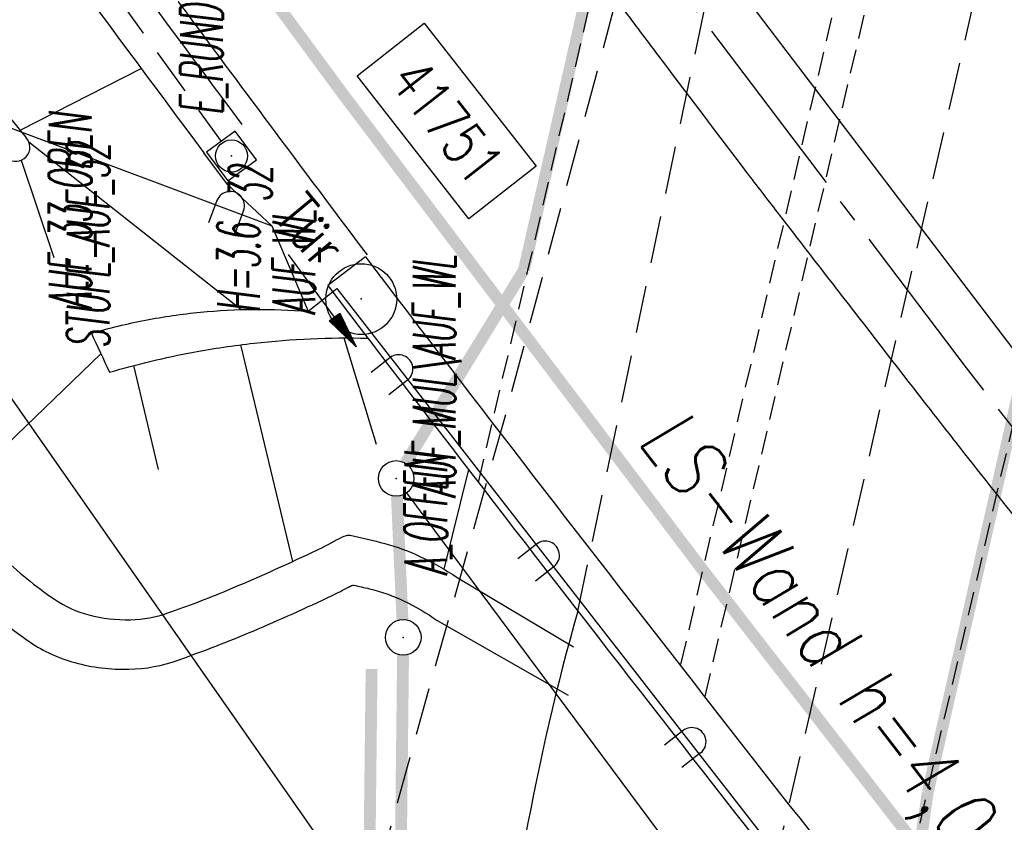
# Model space of a CAD drawing. Extents: x 447882 to 448688, y 437766 to 439043.
# Tile 12 of 121: x 448483 to 448524, y 437940 to 437974. Entities that reach past the tile are written whole.
import ezdxf
from ezdxf.enums import TextEntityAlignment as Align

# ---------------------------------------------------------------- set-up
doc = ezdxf.new("R2010")
doc.units = 0
doc.header["$LTSCALE"] = 2
doc.header["$MEASUREMENT"] = 0
for name, pattern in [('ACHSE', [5.5, 4, -0.5, 0.5, -0.5]), ('AUSGEZOGEN', [0]), ('GEMEINDE', [3.5, 2, -0.5, 0.5, -0.5]), ('GESTRICH-X2', [1.5, 1, -0.5]), ('GESTRICHELT', [0.75, 0.5, -0.25])]:
    doc.linetypes.add(name, pattern=pattern)
doc.layers.get('0').update_dxf_attribs({"linetype": 'AUSGEZOGEN'})
for name, color, linetype in [('212-GEMEINGRZ', 7, 'GEMEINDE'), ('212-GRENZL', 8, 'AUSGEZOGEN'), ('212-GRENZL-BAB', 7, 'AUSGEZOGEN'), ('212-GRENZP-BAB', 7, 'AUSGEZOGEN'), ('ACHSETOP', 250, 'ACHSE'), ('ANMERKUNG', 7, 'CONTINUOUS'), ('BAUWOTOP', 250, 'AUSGEZOGEN'), ('BAUWUTOP', 250, 'GESTRICHELT'), ('BOESCHG', 250, 'AUSGEZOGEN'), ('BW-SCHRIFT', 250, 'AUSGEZOGEN'), ('FBRTOP', 250, 'AUSGEZOGEN'), ('GRABEN', 250, 'AUSGEZOGEN'), ('KANAL', 7, 'GESTRICH-X2'), ('LAERMWAND', 1, 'AUSGEZOGEN'), ('MULDE', 250, 'AUSGEZOGEN'), ('PP', 7, 'AUSGEZOGEN'), ('SCHSYMBOL', 200, 'AUSGEZOGEN'), ('STROMLTG', 4, 'AUSGEZOGEN')]:
    doc.layers.add(name, color=color, linetype=linetype)
doc.styles.add('ROMANS', font='romans.shx', dxfattribs={"width": 0.8})

# ---------------------------------------------------------------- blocks, each defined once
blk = doc.blocks.new('20')
blk.add_lwpolyline([(-0.7540238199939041, -0.7510624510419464), (0.7541923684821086, -0.7510624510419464), (0.7541923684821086, 0.7497802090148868), (-0.7540238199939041, 0.7497802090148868)], close=True)
blk.add_circle((0, 0), 0.675503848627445)
blk.add_point((0, 0))
blk = doc.blocks.new('PP')
at = {"color": 0}
blk.add_circle((0, -0.0058763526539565), 1.493420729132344, dxfattribs=at)
blk.add_point((0, 0), dxfattribs=at)
blk = doc.blocks.new('LAERMR')
for p, q in [((-0.600039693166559, 0.1830825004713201), (-0.5998228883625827, -0.8169174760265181)), ((0.5999602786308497, 0.1833426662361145), (0.6001770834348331, -0.8166573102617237))]:
    blk.add_line(p, q)
blk.add_arc((-3.970726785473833e-05, 0.1832125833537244), 0.6, 0.01242200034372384, 180.0124220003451)
blk = doc.blocks.new('GST')
at = {"color": 0}
blk.add_circle((0, 0), 0.75, dxfattribs=at)
blk.add_point((0, 0), dxfattribs=at)
blk = doc.blocks.new('PFEIL2')
at = {"color": 0}
for p, q in [((0.8796887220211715, 0.0024565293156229), (-2.401395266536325, -0.0115320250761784)), ((0.8808543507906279, -0.2709205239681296), (0.8785230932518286, 0.2758335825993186)), ((0.8785230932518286, 0.2758335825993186), (2.429089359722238, 0.0090619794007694)), ((0.9110887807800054, 0.2702307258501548), (0.8785706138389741, 0.2646884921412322)), ((0.9651190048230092, 0.2609349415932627), (0.8786494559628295, 0.2461975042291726)), ((1.01914922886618, 0.2516391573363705), (0.8787282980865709, 0.2277065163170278)), ((1.073179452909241, 0.24234337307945), (0.8788071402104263, 0.2092155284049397)), ((1.127209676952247, 0.2330475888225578), (0.8788859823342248, 0.1907245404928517)), ((1.181239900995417, 0.2237518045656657), (0.8789648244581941, 0.1722335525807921)), ((1.235270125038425, 0.2144560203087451), (0.8790436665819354, 0.1537425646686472)), ((1.289300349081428, 0.2051602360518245), (0.8791225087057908, 0.1352515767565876)), ((1.34333057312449, 0.195864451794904), (0.8792013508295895, 0.1167605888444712)), ((1.397360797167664, 0.1865686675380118), (0.8792801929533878, 0.0982696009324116)), ((1.451391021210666, 0.1772728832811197), (0.8793590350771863, 0.0797786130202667)), ((1.505421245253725, 0.1679770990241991), (0.8794378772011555, 0.0612876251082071)), ((1.559451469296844, 0.1586813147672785), (0.8795167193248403, 0.0427966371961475)), ((1.613481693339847, 0.1493855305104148), (0.8795955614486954, 0.024305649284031)), ((1.66751191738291, 0.140089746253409), (0.8796744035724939, 0.005814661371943)), ((1.721542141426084, 0.1307939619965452), (0.8797532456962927, -0.0126763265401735)), ((1.775572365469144, 0.1214981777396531), (0.8798320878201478, -0.0311673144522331)), ((1.82960258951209, 0.1122023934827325), (0.8799109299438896, -0.0496583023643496)), ((1.883632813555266, 0.1029066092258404), (0.8799897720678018, -0.0681492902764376)), ((1.937663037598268, 0.0936108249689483), (0.8800686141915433, -0.08664027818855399)), ((1.991693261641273, 0.0843150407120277), (0.8801474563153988, -0.105131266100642)), ((2.045723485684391, 0.0750192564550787), (0.8802262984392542, -0.1236222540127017)), ((2.099753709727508, 0.0657234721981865), (0.8803051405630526, -0.1421132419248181)), ((2.153783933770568, 0.056427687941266), (0.8803839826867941, -0.1606042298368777)), ((2.207814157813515, 0.0471319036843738), (0.8804628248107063, -0.1790952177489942)), ((2.261844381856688, 0.0378361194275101), (0.8805416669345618, -0.1975862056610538)), ((2.31587460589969, 0.0285403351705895), (0.8806205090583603, -0.2160771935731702)), ((2.36990482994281, 0.0192445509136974), (0.8806993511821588, -0.2345681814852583)), ((2.423935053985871, 0.009948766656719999), (0.8807781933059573, -0.2530591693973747)), ((2.429089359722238, 0.0090619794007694), (0.8808543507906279, -0.2709205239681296))]:
    blk.add_line(p, q, dxfattribs=at)

msp = doc.modelspace()

# ---------------------------------------------------------------- linework, layer by layer
at = {"layer": '212-GEMEINGRZ', "const_width": 0.5, "flags": 128}
msp.add_lwpolyline([(448497.5047533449, 437946.3530680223), (448497.4101030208, 437937.9263624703)], dxfattribs=at)
at = {"layer": '212-GRENZL'}
msp.add_line((448518.9499115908, 437926.9393894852), (448498.9878583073, 437953.7884196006), dxfattribs=at)
at = {"layer": '212-GRENZL-BAB', "const_width": 0.5, "flags": 128}
for points in [[(448503.9290606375, 437963.1783597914), (448510.9321481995, 437993.9756731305)], [(448520.9498758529, 437941.1413584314), (448527.8795365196, 437971.6696462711)], [(448503.9290606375, 437963.1783597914), (448498.9323902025, 437955.0290022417)], [(448498.8065681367, 437948.4397861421), (448498.5731868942, 437953.6410404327)], [(448498.8319209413, 437946.9399467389), (448498.6985952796, 437935.0699811)], [(448518.9499115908, 437926.9393894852), (448520.9498758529, 437941.1413584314)]]:
    msp.add_lwpolyline(points, dxfattribs=at)
at = {"layer": '212-GRENZL-BAB', "flags": 128}
msp.add_lwpolyline([(448459.6589718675, 437990.1951044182), (448498.2608844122, 437934.9346511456)], dxfattribs=at)
at = {"layer": 'ACHSETOP', "flags": 128}
msp.add_lwpolyline([(448115.3962550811, 438985.500508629), (448118.194, 438967.9179999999), (448126.051, 438918.539), (448129.98, 438893.849), (448133.908, 438869.16), (448135.229, 438860.857), (448137.904, 438844.482), (448142.192, 438819.8529999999), (448146.786, 438795.279), (448151.688, 438770.764), (448156.896, 438746.313), (448162.408, 438721.928), (448168.226, 438697.615), (448174.346, 438673.376), (448180.77, 438649.215), (448187.494, 438625.137), (448194.519, 438601.144), (448201.844, 438577.241), (448209.467, 438553.432), (448217.386, 438529.72), (448225.602, 438506.1079999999), (448234.112, 438482.601), (448242.915, 438459.203), (448252.01, 438435.916), (448261.395, 438412.745), (448271.069, 438389.693), (448281.031, 438366.763), (448291.278, 438343.96), (448312.624, 438298.747), (448323.719, 438276.344), (448335.093, 438254.0820000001), (448346.745, 438231.963), (448358.672, 438209.992), (448370.873, 438188.171), (448383.346, 438166.505), (448396.089, 438144.997), (448409.099, 438123.649), (448422.375, 438102.466), (448435.915, 438081.45), (448449.717, 438060.605), (448463.778, 438039.935), (448478.096, 438019.441), (448492.67, 437999.129), (448507.496, 437979), (448522.573, 437959.057), (448537.8970000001, 437939.305), (448542.9293061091, 437932.9838340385)], dxfattribs=at)
at = {"layer": 'BAUWOTOP'}
msp.add_line((448526.322, 437957.5220000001), (448507.012, 437982.943), dxfattribs=at)
at = {"layer": 'BAUWOTOP', "flags": 128}
msp.add_lwpolyline([(448525.193, 437952.052, -0.0009630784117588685), (448522.3454676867, 437955.6567284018, -0.001788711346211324), (448520.823, 437957.606, -3.088921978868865e-06), (448517.1501982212, 437962.3433215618, -0.0002131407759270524), (448517.097, 437962.412, -0.0002885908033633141), (448514.7040555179, 437965.5076819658, -0.0005276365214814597), (448513.398, 437967.203, -0.00190990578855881), (448513.3692197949, 437967.2407370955, -1.520749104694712e-05), (448509.773, 437971.994, -0.001814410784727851), (448508.2975911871, 437973.9590077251, -0.0009838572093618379), (448505.597, 437977.598)], format="xyb", dxfattribs=at)
msp.add_lwpolyline([(448497.245, 437963.732), (448495.6540601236, 437962.5200138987)], dxfattribs=at)
at = {"layer": 'BAUWOTOP'}
for radius, end in [(2036.842164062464, 218.6144323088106), (2038.842164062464, 218.5943363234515)]:
    msp.add_arc((450117.4917103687, 439198.0441966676), radius, 217.3003349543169, end, dxfattribs=at)
at = {"layer": 'BAUWUTOP'}
for p, q in [((448502.0080507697, 437954.2235039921), (448513.3871594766, 438002.9353017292)), ((448520.6476750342, 437989.887032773), (448510.5233995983, 437946.4936185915)), ((448521.6652188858, 437988.5267598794), (448511.5507962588, 437945.1755755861)), ((448518.9233028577, 437932.5575643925), (448530.129792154, 437980.5304113))]:
    msp.add_line(p, q, dxfattribs=at)
at = {"layer": 'BOESCHG'}
for p, q in [((448482.687953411, 437969.0699781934), (448487.7962470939, 437971.6691550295)), ((448483.0552899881, 437968.584814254), (448491.9952857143, 437961.531)), ((448491.4316083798, 437966.7892635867), (448490.4355508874, 437968.1142794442)), ((448482.7261127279, 437967.8046444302), (448484.1118461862, 437963.7075224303)), ((448493.2929999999, 437965.041), (448491.4316083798, 437966.7892635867)), ((448496.3312638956, 437960.3143978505), (448497.6947590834, 437955.8387987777)), ((448491.9756784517, 437960.0251273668), (448494.1647039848, 437950.8821777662)), ((448486.0927100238, 437959.6497561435), (448479.6604197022, 437953.4622460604)), ((448487.466496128, 437959.1500543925), (448488.5069614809, 437954.7669344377)), ((448501.1156302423, 437950.2113668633), (448506.0201548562, 437947.2922214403)), ((448500.2663697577, 437948.4006331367), (448505.7890936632, 437945.2566822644))]:
    msp.add_line(p, q, dxfattribs=at)
at = {"layer": 'BOESCHG', "flags": 128}
msp.add_lwpolyline([(448379.3492164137, 438127.9590062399, -0.0002608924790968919), (448391.5780349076, 438107.5040295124, -0.0005285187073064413), (448397.5985938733, 438097.3973273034, -8.829965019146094e-05), (448414.2246341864, 438069.408749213, 0.0004977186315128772), (448417.1782752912, 438064.4457960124, 0.005422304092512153), (448424.4545751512, 438052.5425274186, 0.003602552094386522), (448435.7277306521, 438034.8274509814, 0.004020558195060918), (448440.7248760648, 438027.2329020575, 0.002111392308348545), (448450.4170694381, 438012.8891515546, 0.006524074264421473), (448455.9366730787, 438005.0170969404, 0.001801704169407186), (448476.3945277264, 437976.8497864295, 0.01220091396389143), (448477.5260834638, 437975.3801837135, 0.002652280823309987), (448482.9291466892, 437968.7782987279)], format="xyb", dxfattribs=at)
at = {"layer": 'BOESCHG'}
for points in [[(448485.69, 437960.516, -0.02303059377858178), (448487.9686531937, 437961.0634508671, -0.02303059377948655), (448490.2879999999, 437961.399, -0.02231587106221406), (448492.5556515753, 437961.519297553, -0.02231587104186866), (448494.8249999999, 437961.437)], [(448486.4570000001, 437958.87, -0.01270928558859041), (448488.21327163, 437959.3369218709, -0.01270928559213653), (448489.991, 437959.714, -0.01810356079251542), (448492.55110515, 437960.0941009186, -0.03358153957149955), (448497.3435860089, 437960.3053610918)]]:
    msp.add_lwpolyline(points, format="xyb", dxfattribs=at)
at = {"layer": 'BOESCHG', "flags": 128}
msp.add_lwpolyline([(448501.5945401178, 437954.7607595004), (448500.5485941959, 437950.5701257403)], dxfattribs=at)
at = {"layer": 'BOESCHG'}
for centre, radius, start, end in [((448482.4989999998, 437968.36), 0.5999999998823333, 231.0610078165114, 44.19995552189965), ((448923.0834418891, 438163.3300750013), 482.1271326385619, 204.8765873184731, 205.0923918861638), ((448604.0972519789, 437921.0373969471), 101.7559334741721, 164.1688929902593, 175.1963602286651)]:
    msp.add_arc(centre, radius, start, end, dxfattribs=at)
at = {"layer": 'FBRTOP'}
for points in [[(448131.6841409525, 438991.3198835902, -7.945799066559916e-07), (448134.9827870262, 438970.5894472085, -1.494849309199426e-06), (448138.9112931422, 438945.8999087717, 1.794624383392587e-06), (448142.8397992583, 438921.210370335, 6.509566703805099e-06)], [(448464.0173074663, 438009.472817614, 0.001570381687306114), (448471.3142013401, 437999.2352973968, 0.001561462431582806), (448478.7171222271, 437988.9854677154, 0.001552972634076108), (448486.1792135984, 437978.7881392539, 0.001559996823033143), (448493.6707632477, 437968.683171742, 0.0007550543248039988), (448497.311971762, 437963.8189700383, 0.001558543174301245)]]:
    msp.add_lwpolyline(points, format="xyb", dxfattribs=at)
at = {"layer": 'FBRTOP', "const_width": 0.5}
msp.add_lwpolyline([(448117.3124769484, 438986.1851409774, -7.94583581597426e-07), (448120.1691514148, 438968.2322879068, -1.494846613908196e-06), (448124.0976521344, 438943.5427833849, 1.79458935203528e-06), (448128.026152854, 438918.853278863, 6.509561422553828e-06)], format="xyb", dxfattribs=at)
msp.add_lwpolyline([(448466.6698147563, 438011.3508809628), (448481.3459252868, 437990.8965680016), (448496.2755179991, 437970.6269219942), (448511.457993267, 437950.5444052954), (448526.8893851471, 437930.6539816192), (448528.9973125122, 437928.0061779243)], dxfattribs=at)
at = {"layer": 'GRABEN', "linetype": 'GESTRICH-X2', "flags": 128}
for points in [[(448506.2009184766, 437948.7966815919), (448516.6720419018, 437998.5394918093)], [(448525.6574511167, 437986.5152711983), (448514.5202933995, 437938.1394358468)]]:
    msp.add_lwpolyline(points, dxfattribs=at)
at = {"layer": 'KANAL'}
msp.add_line((448453.469, 438021.094), (448491.156, 437968.5939999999), dxfattribs=at)
at = {"layer": 'LAERMWAND'}
for points in [[(448482.119, 437969.237), (448493.2929999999, 437965.041), (448494.825, 437961.437)], [(448494.8250000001, 437961.437), (448496.0459090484, 437962.4004354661), (448524.118, 437926.309), (448524.0582186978, 437926.2415266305)]]:
    msp.add_lwpolyline(points, dxfattribs=at)
at = {"layer": 'MULDE', "flags": 128}
for points in [[(448382.6388793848, 438131.9501779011, 0.00462786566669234), (448404.613023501, 438095.8648674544, 0.00925763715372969), (448416.0801228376, 438078.160066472, 0.0002968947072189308), (448434.611193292, 438050.7127594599, 0.0002860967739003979), (448453.8728168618, 438022.2549984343, 0.007248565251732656), (448466.5163724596, 438004.1682372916, 0.003705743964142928), (448492.0404491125, 437969.3077205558, 0.003705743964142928)], [(448380.9211206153, 438130.9258220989, 0.004627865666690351), (448402.9145201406, 438094.8088909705, 0.009257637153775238), (448414.4218771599, 438077.0419335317, 0.0002968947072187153), (448432.9542766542, 438049.5926580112, 0.0002860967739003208), (448452.2171831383, 438021.1330015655, 0.007248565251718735), (448464.8939609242, 438002.998715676, 0.003705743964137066), (448490.4355508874, 437968.1142794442, 0.003705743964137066)]]:
    msp.add_lwpolyline(points, format="xyb", dxfattribs=at)
at = {"layer": 'MULDE'}
for points in [[(448436.3435087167, 438012.1455948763, 0.003303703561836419), (448458.7348091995, 437978.7182931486, 0.01147902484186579), (448474.4461020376, 437956.7000810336, 0.03356236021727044), (448480.481182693, 437949.6762064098, 0.04967522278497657), (448483.103871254, 437947.4912325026, 0.0820888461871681), (448484.988201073, 437946.6235610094, 0.0730975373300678), (448487.2750975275, 437946.3436822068, 0.08003820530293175), (448489.3459735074, 437946.72885403, 0.01347012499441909), (448492.5070195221, 437947.9569727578, 0.0124869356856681), (448495.8435376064, 437949.4569019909, 0.01420449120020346), (448496.5281982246, 437949.8097475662, -0.05486905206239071), (448496.7127866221, 437949.8866261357, -0.1242608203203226), (448496.7522141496, 437949.8881154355, -0.007076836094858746), (448497.4175145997, 437949.7367876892, -0.05022904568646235), (448498.8542810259, 437949.231491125, -0.04667639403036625), (448500.2663697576, 437948.4006331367)], [(448473.4738231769, 437961.3527243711, 0.002001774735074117), (448476.3372524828, 437957.4965584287, 0.0373957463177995), (448481.880817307, 437951.1437935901, 0.04583792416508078), (448484.1367834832, 437949.2934164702, 0.08482565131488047), (448485.5797989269, 437948.6384389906, 0.07036567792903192), (448487.3375025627, 437948.4330159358, 0.07751280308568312), (448488.9200264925, 437948.71914597, 0.01598049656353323), (448491.4247610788, 437949.6778341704, 0.01090955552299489), (448495.0124623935, 437951.2770980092, 0.01681579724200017), (448496.056530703, 437951.8137314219, -0.04606011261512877), (448496.449213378, 437951.9873738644, -0.1342449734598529), (448496.5995558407, 437951.9960122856, -0.01323655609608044), (448498.0584854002, 437951.6452123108, -0.0440562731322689), (448499.5441005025, 437951.1020821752, -0.03856065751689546), (448501.1156302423, 437950.2113668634)]]:
    msp.add_lwpolyline(points, format="xyb", dxfattribs=at)
at = {"layer": 'PP', "flags": 128}
msp.add_lwpolyline([(448496.8916562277, 437971.3638034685), (448499.7272334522, 437973.5817984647), (448504.4404728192, 437967.5561968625), (448501.6048955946, 437965.3382018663)], close=True, dxfattribs=at)
at = {"layer": 'STROMLTG', "linetype": 'GESTRICH-X2', "flags": 128}
msp.add_lwpolyline([(448357.2254287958, 438327.2342654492), (448357.8112006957, 438316.5982530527), (448364.5727353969, 438303.5236514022), (448399.5554066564, 438247.7557919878), (448413.5313174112, 438227.3771894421), (448434.9766367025, 438190.9857070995), (448441.2099965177, 438177.3704205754), (448445.7689355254, 438155.0792453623), (448468.7136441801, 438116.121672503), (448495.6873433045, 438071.1964710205), (448508.3327350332, 438048.4452596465), (448509.9863387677, 438042.3199335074), (448517.4036579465, 438016.2185498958), (448517.6396470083, 438013.3881615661), (448513.9584790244, 437997.6796621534), (448503.3163805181, 437957.684187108), (448496.8330291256, 437934.4284511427), (448486.9370779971, 437933.0616676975), (448410.0809108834, 437919.0562477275), (448385.5189116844, 437914.8091070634), (448357.3624667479, 437909.6709082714), (448353.4150642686, 437909.5812329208), (448342.5149460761, 437907.0256197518)], dxfattribs=at)

# ---------------------------------------------------------------- block references
at = {"layer": '212-GRENZP-BAB', "rotation": 309.7713901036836}
for p in [(448498.5402162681, 437954.3903320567), (448498.8401784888, 437947.689725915)]:
    msp.add_blockref('GST', p, dxfattribs=at)
at = {"layer": 'LAERMWAND'}
for name, p, rotation in [('LAERMR', (448491.4807070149, 437965.7215424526), 339.4181104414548), ('PFEIL2', (448495.4205476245, 437961.9032591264), 306.0153150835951), ('LAERMR', (448498.5030872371, 437958.8955627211), 308.1693839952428), ('LAERMR', (448504.6829710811, 437951.0336904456), 308.1693839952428), ('LAERMR', (448510.8628549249, 437943.1718181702), 308.1693839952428)]:
    msp.add_blockref(name, p, dxfattribs=dict(at, rotation=rotation))
at = {"layer": 'PP'}
msp.add_blockref('PP', (448497.071, 437961.957), dxfattribs=at)
at = {"layer": 'SCHSYMBOL', "rotation": 306.7126}
msp.add_blockref('20', (448491.597, 437967.987), dxfattribs=at)

# ---------------------------------------------------------------- texts
at = {"layer": 'ANMERKUNG', "style": 'ROMANS', "oblique": 7, "width": 0.5}
for s, p in [('E_RUND', (448491.238, 437969.711)), ('AUF_33_OBEN', (448485.69, 437961.516)), ('STUFE_AUF_32', (448486.4570000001, 437959.87)), ('32', (448493.2929999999, 437966.041)), ('AUF_WL', (448495.132, 437961.2879999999)), ('H=3.6', (448492.7960365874, 437961.3738138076)), ('AUF_MUL\\AUF_WL', (448501.045, 437953.559)), ('A_OFFEN', (448500.691, 437950.306))]:
    msp.add_text(s, height=1.8, rotation=90, dxfattribs=at).set_placement(p)
at = {"layer": 'BW-SCHRIFT', "style": 'ROMANS', "oblique": 7, "width": 0.8}
msp.add_text('LS-Wand h=4,0m', height=2.499999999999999, rotation=307.651468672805, dxfattribs=at).set_placement((448508.6744482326, 437955.9835322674))
at = {"layer": 'LAERMWAND', "style": 'ROMANS', "width": 0.8}
msp.add_text('Tür', height=1.8, rotation=309.8218636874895, dxfattribs=at).set_placement((448493.3235064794, 437965.4148184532))
at = {"layer": 'PP', "style": 'ROMANS', "width": 0.75}
msp.add_text('41751', height=1.8, rotation=308.0325989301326, dxfattribs=at).set_placement((448501.7592911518, 437966.6015949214), align=Align.RIGHT)

doc.saveas('drawing.dxf')
